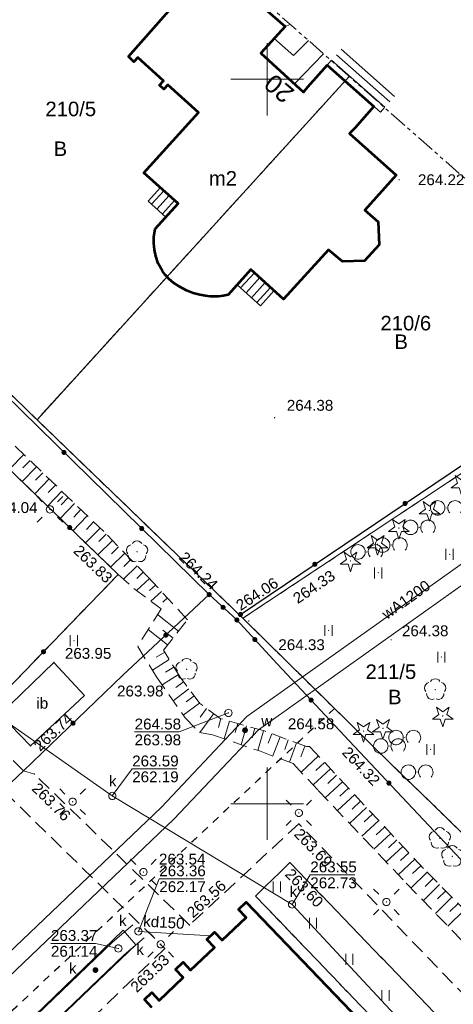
# Model space of a CAD drawing. Header units: metres. Extents: x 7427125 to 7427502, y 5541102 to 5541557.
# Tile 33 of 44: x 7427333 to 7427363, y 5541336 to 5541404. Entities that reach past the tile are written whole.
import ezdxf
from ezdxf.enums import TextEntityAlignment as Align

# ---------------------------------------------------------------- set-up
doc = ezdxf.new("R2010")
doc.units = ezdxf.units.M
doc.header["$MEASUREMENT"] = 0
for name, pattern in [('( Phantom )', [2.5, 1.25, -0.25, 0.25, -0.25, 0.25, -0.25]), ('PRZER1-1', [1, 0.5, -0.5]), ('PRZER2-1', [1.5, 1, -0.5])]:
    doc.linetypes.add(name, pattern=pattern)
for name, color, linetype, lineweight in [('GEPADR_O', 7, 'Continuous', 13), ('GEPPGD', 7, 'Continuous', 13), ('GESBZO', 7, 'Continuous', 53), ('GESBZO_O', 7, 'Continuous', 53), ('GESDZI', 7, 'Continuous', 13), ('GESDZI_O', 7, 'Continuous', 13), ('GESSCH', 7, 'Continuous', 13), ('GOSRBG', 7, 'Continuous', 13), ('GSLINK', 7, 'Continuous', 13), ('GSLKOG', 7, 'Continuous', 30), ('GSPWPS', 7, 'Continuous', 13), ('GSPWPS_O', 7, 'Continuous', 13), ('GSSIIN', 7, 'Continuous', 13), ('GSSIIN_O', 7, 'Continuous', 13), ('GSSKOD', 7, 'Continuous', 13), ('GSSSPS', 7, 'Continuous', 13), ('GSSUTR', 7, 'Continuous', 13), ('GSSZAD', 7, 'Continuous', 13), ('GSSZSN', 7, 'Continuous', 13), ('GUPELA', 7, 'Continuous', 13), ('GUPIKP', 7, 'Continuous', 13), ('GUPIWZ', 7, 'Continuous', 13), ('GUPIWZ_O', 7, 'Continuous', 13), ('GUPPRZ', 7, 'Continuous', 13), ('GUPPRZ_O', 7, 'Continuous', 13), ('GUSIKP', 7, 'Continuous', 13)]:
    doc.layers.add(name, color=color, linetype=linetype, lineweight=lineweight)
for name, color, linetype, lineweight, true_color in [('GESUZY', 7, 'Continuous', 13, 0x008000), ('GESUZY_O', 7, 'Continuous', 13, 0x008000), ('GSPRDI', 7, 'Continuous', 13, 0x008000), ('GSPRDL', 7, 'Continuous', 13, 0x008000), ('GULEPR', 1, 'Continuous', 13, 0xff0000), ('GULGPR', 7, 'Continuous', 13, 0xbfbf00), ('GULKPR', 7, 'Continuous', 13, 0x803300), ('GULKPR_O', 7, 'Continuous', 13, 0x803300), ('GULWPR', 5, 'Continuous', 13, 0x0000ff), ('GULWPR_O', 5, 'Continuous', 13, 0x0000ff), ('GUPKSD', 7, 'Continuous', 13, 0x803300), ('GUPKSD_O', 7, 'Continuous', 13, 0x803300), ('GUPKUT', 7, 'Continuous', 13, 0x803300), ('GUPKUT_O', 7, 'Continuous', 13, 0x803300), ('GUPWUT', 5, 'Continuous', 13, 0x0000ff), ('GUPWUT_O', 5, 'Continuous', 13, 0x0000ff), ('Ramka sekcyjna', 7, 'Continuous', 13, 0xa5007c)]:
    doc.layers.add(name, color=color, linetype=linetype, lineweight=lineweight, true_color=true_color)
doc.styles.add('Arial', font='arial.ttf')

# ---------------------------------------------------------------- blocks, each defined once
blk = doc.blocks.new('D_GEPPGD1_2')
blk.add_hatch(color=0).paths.add_polyline_path([(0, -0.045), (-0.013906, -0.042798), (-0.02645, -0.036406), (-0.036406, -0.02645), (-0.042798, -0.013906), (-0.045, 0), (-0.042798, 0.013906), (-0.036406, 0.02645), (-0.02645, 0.036406), (-0.013906, 0.042798), (0, 0.045), (0.013906, 0.042798), (0.02645, 0.036406), (0.036406, 0.02645), (0.042798, 0.013906), (0.045, 0), (0.042798, -0.013906), (0.036406, -0.02645), (0.02645, -0.036406), (0.013906, -0.042798)])
blk = doc.blocks.new('D_GUPWUT1')
blk.add_hatch(color=0).paths.add_polyline_path([(0, -0.2), (-0.051764, -0.193185), (-0.1, -0.173205), (-0.141421, -0.141421), (-0.173205, -0.1), (-0.193185, -0.051764), (-0.2, 0), (-0.193185, 0.051764), (-0.173205, 0.1), (-0.141421, 0.141421), (-0.1, 0.173205), (-0.051764, 0.193185), (0, 0.2), (0.051764, 0.193185), (0.1, 0.173205), (0.141421, 0.141421), (0.173205, 0.1), (0.193185, 0.051764), (0.2, 0), (0.193185, -0.051764), (0.173205, -0.1), (0.141421, -0.141421), (0.1, -0.173205), (0.051764, -0.193185)])
blk = doc.blocks.new('D_GUPIWZ1_1')
at = {"color": 0, "flags": 128}
blk.add_lwpolyline([(0, 0.25), (0.064705, 0.241481), (0.125, 0.216506), (0.176777, 0.176777), (0.216506, 0.125), (0.241481, 0.064705), (0.25, 0), (0.241481, -0.064705), (0.216506, -0.125), (0.176777, -0.176777), (0.125, -0.216506), (0.064705, -0.241481), (0, -0.25), (-0.064705, -0.241481), (-0.125, -0.216506), (-0.176777, -0.176777), (-0.216506, -0.125), (-0.241481, -0.064705), (-0.25, 0), (-0.241481, 0.064705), (-0.216506, 0.125), (-0.176777, 0.176777), (-0.125, 0.216506), (-0.064705, 0.241481), (0, 0.25)], close=True, dxfattribs=at)
blk = doc.blocks.new('D_GUPKUT1')
blk.add_hatch(color=0).paths.add_polyline_path([(0, -0.2), (-0.051764, -0.193185), (-0.1, -0.173205), (-0.141421, -0.141421), (-0.173205, -0.1), (-0.193185, -0.051764), (-0.2, 0), (-0.193185, 0.051764), (-0.173205, 0.1), (-0.141421, 0.141421), (-0.1, 0.173205), (-0.051764, 0.193185), (0, 0.2), (0.051764, 0.193185), (0.1, 0.173205), (0.141421, 0.141421), (0.173205, 0.1), (0.193185, 0.051764), (0.2, 0), (0.193185, -0.051764), (0.173205, -0.1), (0.141421, -0.141421), (0.1, -0.173205), (0.051764, -0.193185)])
blk = doc.blocks.new('D_GUPKSD1_1')
at = {"color": 0, "flags": 128}
blk.add_lwpolyline([(0, 0.25), (0.064705, 0.241481), (0.125, 0.216506), (0.176777, 0.176777), (0.216506, 0.125), (0.241481, 0.064705), (0.25, 0), (0.241481, -0.064705), (0.216506, -0.125), (0.176777, -0.176777), (0.125, -0.216506), (0.064705, -0.241481), (0, -0.25), (-0.064705, -0.241481), (-0.125, -0.216506), (-0.176777, -0.176777), (-0.216506, -0.125), (-0.241481, -0.064705), (-0.25, 0), (-0.241481, 0.064705), (-0.216506, 0.125), (-0.176777, 0.176777), (-0.125, 0.216506), (-0.064705, 0.241481), (0, 0.25)], close=True, dxfattribs=at)
blk = doc.blocks.new('D_GUPIKP1_1')
at = {"color": 0, "flags": 128}
blk.add_lwpolyline([(0, 0.25), (0.064705, 0.241481), (0.125, 0.216506), (0.176777, 0.176777), (0.216506, 0.125), (0.241481, 0.064705), (0.25, 0), (0.241481, -0.064705), (0.216506, -0.125), (0.176777, -0.176777), (0.125, -0.216506), (0.064705, -0.241481), (0, -0.25), (-0.064705, -0.241481), (-0.125, -0.216506), (-0.176777, -0.176777), (-0.216506, -0.125), (-0.241481, -0.064705), (-0.25, 0), (-0.241481, 0.064705), (-0.216506, 0.125), (-0.176777, 0.176777), (-0.125, 0.216506), (-0.064705, 0.241481), (0, 0.25)], close=True, dxfattribs=at)
blk = doc.blocks.new('D_GSPWPS1')
blk.add_hatch(color=0).paths.add_polyline_path([(0, -0.045), (-0.011647, -0.043467), (-0.0225, -0.038971), (-0.03182, -0.03182), (-0.038971, -0.0225), (-0.043467, -0.011647), (-0.045, 0), (-0.043467, 0.011647), (-0.038971, 0.0225), (-0.03182, 0.03182), (-0.0225, 0.038971), (-0.011647, 0.043467), (0, 0.045), (0.011647, 0.043467), (0.0225, 0.038971), (0.03182, 0.03182), (0.038971, 0.0225), (0.043467, 0.011647), (0.045, 0), (0.043467, -0.011647), (0.038971, -0.0225), (0.03182, -0.03182), (0.0225, -0.038971), (0.011647, -0.043467)])
blk = doc.blocks.new('D_GSPRDL1')
blk.add_hatch(color=0).paths.add_polyline_path([(0, -0.045), (-0.013906, -0.042798), (-0.02645, -0.036406), (-0.036406, -0.02645), (-0.042798, -0.013906), (-0.045, 0), (-0.042798, 0.013906), (-0.036406, 0.02645), (-0.02645, 0.036406), (-0.013906, 0.042798), (0, 0.045), (0.013906, 0.042798), (0.02645, 0.036406), (0.036406, 0.02645), (0.042798, 0.013906), (0.045, 0), (0.042798, -0.013906), (0.036406, -0.02645), (0.02645, -0.036406), (0.013906, -0.042798)])
at = {"color": 0, "flags": 128}
for points in [[(-0.324277, 0.563333), (-0.240553, 0.662679), (-0.127956, 0.727494), (0, 0.75), (0.127956, 0.727494), (0.240553, 0.662679), (0.324277, 0.563333)], [(-0.635969, -0.134326), (-0.70458, -0.024001), (-0.731429, 0.103115), (-0.713292, 0.231763), (-0.652348, 0.346501), (-0.55591, 0.433559), (-0.435555, 0.482485)], [(0.435555, 0.482485), (0.55591, 0.433559), (0.652348, 0.346501), (0.713292, 0.231763), (0.731429, 0.103115), (0.70458, -0.024001), (0.635969, -0.134326)], [(-0.068773, -0.646351), (-0.194901, -0.677512), (-0.324092, -0.663766), (-0.440839, -0.606763), (-0.531129, -0.513345), (-0.584125, -0.394725), (-0.593465, -0.265141)], [(0.593465, -0.265141), (0.584125, -0.394725), (0.531129, -0.513345), (0.440839, -0.606763), (0.324092, -0.663766), (0.194901, -0.677512), (0.068773, -0.646351)]]:
    blk.add_lwpolyline(points, dxfattribs=at)
blk = doc.blocks.new('D_GSPRDI1')
blk.add_hatch(color=0).paths.add_polyline_path([(0, -0.045), (-0.013906, -0.042798), (-0.02645, -0.036406), (-0.036406, -0.02645), (-0.042798, -0.013906), (-0.045, 0), (-0.042798, 0.013906), (-0.036406, 0.02645), (-0.02645, 0.036406), (-0.013906, 0.042798), (0, 0.045), (0.013906, 0.042798), (0.02645, 0.036406), (0.036406, 0.02645), (0.042798, 0.013906), (0.045, 0), (0.042798, -0.013906), (0.036406, -0.02645), (0.02645, -0.036406), (0.013906, -0.042798)])
at = {"color": 0, "flags": 128}
blk.add_lwpolyline([(0.272471, 0.088531), (0.713338, -0.231778), (0.168396, -0.231778), (0, -0.750048), (-0.168396, -0.231778), (-0.713338, -0.231778), (-0.272471, 0.088531), (-0.440867, 0.606801), (0, 0.286493), (0.440867, 0.606801), (0.272471, 0.088531)], close=True, dxfattribs=at)
blk = doc.blocks.new('D_GUPPRZ1')
blk.add_hatch(color=0).paths.add_polyline_path([(0, -0.045), (-0.011647, -0.043467), (-0.0225, -0.038971), (-0.03182, -0.03182), (-0.038971, -0.0225), (-0.043467, -0.011647), (-0.045, 0), (-0.043467, 0.011647), (-0.038971, 0.0225), (-0.03182, 0.03182), (-0.0225, 0.038971), (-0.011647, 0.043467), (0, 0.045), (0.011647, 0.043467), (0.0225, 0.038971), (0.03182, 0.03182), (0.038971, 0.0225), (0.043467, 0.011647), (0.045, 0), (0.043467, -0.011647), (0.038971, -0.0225), (0.03182, -0.03182), (0.0225, -0.038971), (0.011647, -0.043467)])
blk = doc.blocks.new('D_GUPELA2')
at = {"extrusion": (0, 0, -1)}
blk.add_hatch(color=0, dxfattribs=at).paths.add_polyline_path([(-0.002013, -0.044955), (-0.013788, -0.042836), (-0.024849, -0.037517), (-0.033417, -0.030138), (-0.040557, -0.019497), (-0.044323, -0.007777), (-0.044986, 0.001113), (-0.043117, 0.012881), (-0.038133, 0.023893), (-0.030065, 0.033482), (-0.021281, 0.03965), (-0.011881, 0.043403), (0.001087, 0.044987), (0.013449, 0.042943), (0.024479, 0.03776), (0.034764, 0.028574), (0.041285, 0.017903), (0.044532, 0.006476), (0.04461, -0.005909), (0.04187, -0.01649), (0.036867, -0.025804), (0.029541, -0.033946), (0.020466, -0.040077), (0.00982, -0.043916)])
at = {"color": 0, "flags": 128}
for points in [[(-0.883883, 0.883883), (-0.53033, 0.53033)], [(0.883883, 0.883883), (0.53033, 0.53033)], [(-0.883883, -0.883883), (-0.53033, -0.53033)], [(0.883883, -0.883883), (0.53033, -0.53033)]]:
    blk.add_lwpolyline(points, dxfattribs=at)
blk = doc.blocks.new('D_GUPELA1')
at = {"color": 0, "flags": 128}
blk.add_lwpolyline([(0, 0.25), (0.064705, 0.241481), (0.125, 0.216506), (0.176777, 0.176777), (0.216506, 0.125), (0.241481, 0.064705), (0.25, 0), (0.241481, -0.064705), (0.216506, -0.125), (0.176777, -0.176777), (0.125, -0.216506), (0.064705, -0.241481), (0, -0.25), (-0.064705, -0.241481), (-0.125, -0.216506), (-0.176777, -0.176777), (-0.216506, -0.125), (-0.241481, -0.064705), (-0.25, 0), (-0.241481, 0.064705), (-0.216506, 0.125), (-0.176777, 0.176777), (-0.125, 0.216506), (-0.064705, 0.241481), (0, 0.25)], close=True, dxfattribs=at)
blk = doc.blocks.new('D_KOLO')
blk.add_hatch(color=0).paths.add_polyline_path([(0, -0.175), (-0.045293, -0.169037), (-0.0875, -0.151554), (-0.123744, -0.123744), (-0.151554, -0.0875), (-0.169037, -0.045293), (-0.175, 0), (-0.169037, 0.045293), (-0.151554, 0.0875), (-0.123744, 0.123744), (-0.0875, 0.151554), (-0.045293, 0.169037), (0, 0.175), (0.045293, 0.169037), (0.0875, 0.151554), (0.123744, 0.123744), (0.151554, 0.0875), (0.169037, 0.045293), (0.175, 0), (0.169037, -0.045293), (0.151554, -0.0875), (0.123744, -0.123744), (0.0875, -0.151554), (0.045293, -0.169037)])
blk = doc.blocks.new('D_GSLKOG1')
blk.add_hatch(color=0).paths.add_polyline_path([(0, -0.175), (-0.045293, -0.169037), (-0.0875, -0.151554), (-0.123744, -0.123744), (-0.151554, -0.0875), (-0.169037, -0.045293), (-0.175, 0), (-0.169037, 0.045293), (-0.151554, 0.0875), (-0.123744, 0.123744), (-0.0875, 0.151554), (-0.045293, 0.169037), (0, 0.175), (0.045293, 0.169037), (0.0875, 0.151554), (0.123744, 0.123744), (0.151554, 0.0875), (0.169037, 0.045293), (0.175, 0), (0.169037, -0.045293), (0.151554, -0.0875), (0.123744, -0.123744), (0.0875, -0.151554), (0.045293, -0.169037)])
blk = doc.blocks.new('D_GSSUTR1')
at = {"color": 0, "flags": 128}
for points in [[(-0.25666, 0.36165), (-0.25666, -0.38835)], [(0.24334, -0.38835), (0.24334, 0.36165)]]:
    blk.add_lwpolyline(points, dxfattribs=at)
blk = doc.blocks.new('D_GSSZAD3')
at = {"color": 0, "flags": 128}
blk.add_lwpolyline([(-0.6, 0.5), (-0.513176, 0.492404), (-0.42899, 0.469846), (-0.35, 0.433013), (-0.278606, 0.383022), (-0.216978, 0.321394), (-0.166987, 0.25), (-0.130154, 0.17101), (-0.107596, 0.086824), (-0.1, 0), (-0.107596, -0.086824), (-0.130154, -0.17101), (-0.166987, -0.25), (-0.222125, -0.32743), (-0.290921, -0.393027), (-0.370887, -0.444418), (-0.459134, -0.479746), (-0.552472, -0.497736), (-0.647528, -0.497736), (-0.740866, -0.479746), (-0.829113, -0.444418), (-0.909079, -0.393027), (-0.977875, -0.32743), (-1.033013, -0.25), (-1.0725, -0.163534), (-1.094911, -0.071157), (-1.099434, 0.023791), (-1.085906, 0.117879), (-1.054816, 0.207708), (-1.007288, 0.290028), (-0.94504, 0.361867), (-0.87032, 0.420627), (-0.785831, 0.464184), (-0.694626, 0.490964), (-0.6, 0.5)], close=True, dxfattribs=at)
blk.add_lwpolyline([(0.234697, -0.341399), (0.179845, -0.271053), (0.138367, -0.192079), (0.111581, -0.106992), (0.100342, -0.018499), (0.105007, 0.070582), (0.125427, 0.157417), (0.160952, 0.239242), (0.210451, 0.313452), (0.27235, 0.377684), (0.344678, 0.429896), (0.425132, 0.468424), (0.511152, 0.492043), (0.6, 0.5), (0.688848, 0.492043), (0.774868, 0.468424), (0.855322, 0.429896), (0.92765, 0.377684), (0.989549, 0.313452), (1.039048, 0.239242), (1.074573, 0.157417), (1.094993, 0.070582), (1.099658, -0.018499), (1.088419, -0.106992), (1.061633, -0.192079), (1.020155, -0.271053), (0.965303, -0.341399)], dxfattribs=at)

msp = doc.modelspace()

# ---------------------------------------------------------------- linework, layer by layer
at = {"layer": 'GESBZO', "color": 7, "linetype": 'Continuous', "lineweight": 53, "flags": 128}
for points in [[(7427346.16, 5541408.09), (7427351.24, 5541403.65), (7427349.57, 5541401.79), (7427352.51, 5541399.11), (7427352.82, 5541399.47), (7427354.14, 5541400.97), (7427357.37, 5541398.11), (7427356.05, 5541396.62), (7427355.69, 5541396.25), (7427358.89, 5541393.37), (7427356.73, 5541390.97), (7427357.65, 5541390.17), (7427357.73, 5541388.58), (7427356.72, 5541387.46), (7427355.2, 5541387.41), (7427354.23, 5541388.23), (7427351.14, 5541384.82), (7427348.88, 5541386.87), (7427348.09, 5541386), (7427347.31, 5541385.12), (7427346.98, 5541385.05), (7427346.63, 5541385.01), (7427346.08, 5541385.01), (7427345.75, 5541385.05), (7427345.37, 5541385.11), (7427344.91, 5541385.23), (7427344.44, 5541385.43), (7427343.98, 5541385.68), (7427343.56, 5541385.96), (7427343.25, 5541386.21), (7427342.98, 5541386.5), (7427342.79, 5541386.75), (7427342.5, 5541387.28), (7427342.34, 5541387.78), (7427342.23, 5541388.22), (7427342.19, 5541388.68), (7427342.19, 5541389.12), (7427342.28, 5541389.68), (7427343.86, 5541391.43), (7427341.5, 5541393.55), (7427345.27, 5541397.7), (7427343.16, 5541399.62), (7427342.88, 5541399.32), (7427342.58, 5541399.6), (7427342.85, 5541399.9), (7427341.08, 5541401.49), (7427340.81, 5541401.2), (7427340.45, 5541401.57), (7427346.16, 5541408.09)], [(7427342.06, 5541335.94), (7427341.54, 5541336.49), (7427342.05, 5541336.97), (7427342.56, 5541336.43), (7427344.22, 5541338), (7427343.69, 5541338.56), (7427344.21, 5541339.06), (7427344.73, 5541338.52), (7427346.38, 5541340.08), (7427345.85, 5541340.64), (7427346.38, 5541341.14), (7427346.91, 5541340.59), (7427348.55, 5541342.14), (7427348.02, 5541342.7), (7427348.56, 5541343.21), (7427348.56, 5541343.21), (7427374.12, 5541316.56)]]:
    msp.add_lwpolyline(points, dxfattribs=at)
at = {"layer": 'GESDZI', "color": 7, "linetype": 'Continuous', "lineweight": 13, "flags": 128}
for points in [[(7427355.663, 5541400.192), (7427334.14, 5541376.5), (7427315.34, 5541394.75), (7427336.025, 5541417.524)], [(7427296.48, 5541413.08), (7427315.34, 5541394.75), (7427334.14, 5541376.5), (7427348.33, 5541362.8), (7427358.58, 5541352.7), (7427361.29, 5541350.08), (7427363.62, 5541347.81)], [(7427376.692, 5541381.632), (7427371.33, 5541378.06), (7427348.33, 5541362.8), (7427334.14, 5541376.5), (7427355.663, 5541400.192)]]:
    msp.add_lwpolyline(points, dxfattribs=at)
msp.add_lwpolyline([(7427393.53, 5541357.98), (7427374.21, 5541337.71), (7427366.52, 5541345.04), (7427363.62, 5541347.81), (7427361.29, 5541350.08), (7427358.58, 5541352.7), (7427348.33, 5541362.8), (7427371.33, 5541378.06), (7427374.77, 5541374.95), (7427393.53, 5541357.98)], close=True, dxfattribs=at)
at = {"layer": 'GESSCH', "color": 7, "linetype": 'Continuous', "lineweight": 13, "flags": 128}
for points in [[(7427355.106, 5541402.065), (7427358.787, 5541398.819)], [(7427358.097, 5541398.043), (7427357.81, 5541397.72), (7427354.14, 5541400.97), (7427354.421, 5541401.288)], [(7427354.444, 5541401.315), (7427358.122, 5541398.071)], [(7427354.775, 5541401.69), (7427358.454, 5541398.445)], [(7427342.036, 5541391.369), (7427342.884, 5541392.31)], [(7427342.409, 5541391.036), (7427343.255, 5541391.975)], [(7427342.782, 5541390.703), (7427343.626, 5541391.64)], [(7427348.178, 5541385.595), (7427349.129, 5541386.644)], [(7427348.549, 5541385.259), (7427349.5, 5541386.308)], [(7427348.919, 5541384.923), (7427349.87, 5541385.972)], [(7427349.289, 5541384.587), (7427350.241, 5541385.636)]]:
    msp.add_lwpolyline(points, dxfattribs=at)
for points in [[(7427343.86, 5541391.43), (7427343.02, 5541390.49), (7427341.8, 5541391.58), (7427342.65, 5541392.52), (7427343.86, 5541391.43)], [(7427348.88, 5541386.87), (7427347.93, 5541385.82), (7427349.54, 5541384.36), (7427350.49, 5541385.41), (7427348.88, 5541386.87)]]:
    msp.add_lwpolyline(points, close=True, dxfattribs=at)
at = {"layer": 'GESUZY', "color": 96, "linetype": 'PRZER1-1', "lineweight": 13, "true_color": 0x008000}
for points in [[(7427172.66, 5541368.39), (7427206.1, 5541403.07), (7427222.77, 5541419.91), (7427244.15, 5541442.18), (7427252.46, 5541450.31), (7427254.41, 5541453.57), (7427259.22, 5541448.94), (7427268.91, 5541439.64), (7427284.23, 5541424.73), (7427296.48, 5541413.08), (7427315.34, 5541394.75), (7427334.14, 5541376.5), (7427348.33, 5541362.8), (7427354.64, 5541356.58), (7427273.39, 5541280.26), (7427247.55, 5541303.23), (7427241.97, 5541307.49), (7427230.33, 5541315.24), (7427210.43, 5541329.61), (7427196.99, 5541343.41), (7427172.66, 5541368.39)], [(7427393.53, 5541357.98), (7427374.21, 5541337.71), (7427366.52, 5541345.04), (7427363.62, 5541347.81), (7427361.29, 5541350.08), (7427358.58, 5541352.7), (7427354.64, 5541356.58), (7427348.33, 5541362.8), (7427371.33, 5541378.06), (7427374.77, 5541374.95), (7427393.53, 5541357.98)], [(7427324.78, 5541228.21), (7427320.15, 5541236.27), (7427305.53, 5541250.41), (7427281.57, 5541272.99), (7427273.39, 5541280.26), (7427354.64, 5541356.58), (7427358.58, 5541352.7), (7427361.29, 5541350.08), (7427363.62, 5541347.81), (7427366.52, 5541345.04), (7427374.21, 5541337.71), (7427378.19, 5541333.92), (7427396.7, 5541315.71), (7427402.05, 5541310.46), (7427383.24, 5541290.03), (7427367.48, 5541272.62), (7427365.33, 5541270.24), (7427360.53, 5541265.49), (7427345.01, 5541249.37), (7427332.02, 5541235.75), (7427327.9, 5541231.44), (7427324.78, 5541228.21)]]:
    msp.add_lwpolyline(points, close=True, dxfattribs=at)
for points in [[(7427355.663, 5541400.192), (7427334.14, 5541376.5), (7427315.34, 5541394.75), (7427336.025, 5541417.524)], [(7427376.692, 5541381.632), (7427371.33, 5541378.06), (7427348.33, 5541362.8), (7427334.14, 5541376.5), (7427355.663, 5541400.192)]]:
    msp.add_lwpolyline(points, dxfattribs=at)
at = {"layer": 'GOSRBG', "color": 7, "linetype": '( Phantom )', "lineweight": 13, "flags": 128}
msp.add_lwpolyline([(7427455.093, 5541312.435), (7427244.198, 5541498.57), (7427125.239, 5541372.711), (7427331.365, 5541179.81), (7427455.093, 5541312.435)], close=True, dxfattribs=at)
at = {"layer": 'GSLINK', "color": 7, "linetype": 'Continuous', "lineweight": 13, "flags": 128}
msp.add_lwpolyline([(7427351.591, 5541403.785), (7427351.24, 5541403.65)], dxfattribs=at)
at = {"layer": 'GSLKOG', "color": 7, "linetype": 'Continuous', "lineweight": 30, "flags": 128}
msp.add_lwpolyline([(7427289.93, 5541414.03), (7427339.74, 5541365.82), (7427329.43, 5541355.16), (7427315.54, 5541368.58), (7427302.06, 5541381.59), (7427288.5, 5541394.62), (7427279.48, 5541403.38), (7427289.93, 5541414.03)], close=True, dxfattribs=at)
for points in [[(7427325.99, 5541384.06), (7427346.01, 5541364.43), (7427347.92, 5541362.68)], [(7427348.16, 5541363.06), (7427370.86, 5541378.38), (7427376.364, 5541381.921)], [(7427266.44, 5541288.58), (7427269.73, 5541291.75), (7427272.54, 5541294.51), (7427272.93, 5541294.82), (7427275.44, 5541297.27), (7427292.3, 5541313.39), (7427313.99, 5541334.1), (7427333.2, 5541352.27), (7427340.04, 5541358.84), (7427346.01, 5541364.43)], [(7427371.63, 5541337.36), (7427366.28, 5541343.04), (7427355.66, 5541354.34), (7427350.4, 5541359.97), (7427347.92, 5541362.68)]]:
    msp.add_lwpolyline(points, dxfattribs=at)
at = {"layer": 'GSSIIN', "color": 7, "linetype": 'Continuous', "lineweight": 13, "flags": 128}
msp.add_lwpolyline([(7427331.59, 5541356.15), (7427335.31, 5541359.75), (7427337.42, 5541357.48), (7427333.7, 5541353.99), (7427331.59, 5541356.15)], close=True, dxfattribs=at)
at = {"layer": 'GSSKOD', "color": 7, "linetype": 'PRZER2-1', "lineweight": 13}
for points in [[(7427277.72, 5541407.27), (7427277.78, 5541403.1), (7427298.73, 5541382.85), (7427312.44, 5541369.59), (7427328.68, 5541353.98), (7427342.95, 5541340.01), (7427298.49, 5541297.32), (7427325.08, 5541269.7), (7427323.12, 5541267.86), (7427330.09, 5541260.41), (7427328.58, 5541258.61), (7427330.31, 5541256.89), (7427333.96, 5541260.42), (7427335.79, 5541258.5), (7427346.09, 5541268.4), (7427360.7, 5541282.27), (7427380.5, 5541301.13)], [(7427363.83, 5541336.54), (7427352.19, 5541348.62), (7427344.66, 5541341.63), (7427333.96, 5541352.05), (7427333.2, 5541352.27), (7427330.14, 5541355.32), (7427329.45, 5541354.65), (7427313.14, 5541370.37), (7427299.43, 5541383.63), (7427279.18, 5541403.15), (7427279.16, 5541407.3)], [(7427359.66, 5541332.72), (7427349.2, 5541343.63), (7427351.57, 5541345.94), (7427362.15, 5541334.94)], [(7427342.06, 5541335.94), (7427341.54, 5541336.49), (7427342.05, 5541336.97), (7427342.56, 5541336.43), (7427344.22, 5541338), (7427343.69, 5541338.56), (7427344.21, 5541339.06), (7427344.73, 5541338.52), (7427346.38, 5541340.08), (7427345.85, 5541340.64), (7427346.38, 5541341.14), (7427346.91, 5541340.59), (7427348.55, 5541342.14), (7427348.02, 5541342.7), (7427348.56, 5541343.21), (7427359.081, 5541332.241)]]:
    msp.add_lwpolyline(points, dxfattribs=at)
at = {"layer": 'GSSSPS', "color": 7, "linetype": 'PRZER2-1', "lineweight": 13}
msp.add_lwpolyline([(7427339.74, 5541365.82), (7427289.93, 5541414.03), (7427279.48, 5541403.38), (7427329.43, 5541355.16), (7427339.74, 5541365.82)], close=True, dxfattribs=at)
at = {"layer": 'GSSUTR', "color": 7, "linetype": 'PRZER2-1', "lineweight": 13}
for points in [[(7427362.59, 5541367.23), (7427362.58, 5541367.21), (7427362.6, 5541367.21), (7427362.59, 5541367.23)], [(7427357.66, 5541365.95), (7427357.65, 5541365.93), (7427357.67, 5541365.93), (7427357.66, 5541365.95)], [(7427354.24, 5541361.98), (7427354.23, 5541361.96), (7427354.25, 5541361.96), (7427354.24, 5541361.98)], [(7427336.69, 5541361.27), (7427336.68, 5541361.25), (7427336.7, 5541361.25), (7427336.69, 5541361.27)], [(7427362.02, 5541360.14), (7427362.01, 5541360.12), (7427362.03, 5541360.12), (7427362.02, 5541360.14)], [(7427361.27, 5541353.77), (7427361.26, 5541353.75), (7427361.28, 5541353.75), (7427361.27, 5541353.77)], [(7427362.15, 5541334.94), (7427351.57, 5541345.94), (7427349.2, 5541343.63), (7427359.66, 5541332.72), (7427360.64, 5541333.52), (7427362.15, 5541334.94)]]:
    msp.add_lwpolyline(points, close=True, dxfattribs=at)
at = {"layer": 'GSSZAD', "color": 7, "linetype": 'PRZER2-1', "lineweight": 13}
for points in [[(7427362.36, 5541370.43), (7427362.35, 5541370.41), (7427362.37, 5541370.41), (7427362.36, 5541370.43)], [(7427360.49, 5541369.08), (7427360.48, 5541369.06), (7427360.5, 5541369.06), (7427360.49, 5541369.08)], [(7427358.56, 5541367.86), (7427358.55, 5541367.84), (7427358.57, 5541367.84), (7427358.56, 5541367.86)], [(7427356.87, 5541367.39), (7427356.86, 5541367.37), (7427356.88, 5541367.37), (7427356.87, 5541367.39)], [(7427359.49, 5541354.58), (7427359.48, 5541354.56), (7427359.5, 5541354.56), (7427359.49, 5541354.58)], [(7427358.44, 5541353.99), (7427358.43, 5541353.97), (7427358.45, 5541353.97), (7427358.44, 5541353.99)], [(7427360.34, 5541352.19), (7427360.33, 5541352.17), (7427360.35, 5541352.17), (7427360.34, 5541352.19)]]:
    msp.add_lwpolyline(points, close=True, dxfattribs=at)
at = {"layer": 'GSSZSN', "color": 7, "linetype": 'PRZER2-1', "lineweight": 13}
for points in [[(7427289.93, 5541414.03), (7427339.74, 5541365.82), (7427340.81, 5541364.86), (7427342.7, 5541363.44), (7427341.08, 5541360.86), (7427342.38, 5541358.76), (7427344.35, 5541355.93), (7427345.34, 5541354.92), (7427346.24, 5541354.75), (7427349.47, 5541353.64), (7427351.79, 5541352.78), (7427353.53, 5541350.92), (7427359.6, 5541344.51), (7427365.76, 5541338.15)], [(7427367.01, 5541339.26), (7427360.79, 5541345.52), (7427352.94, 5541353.94), (7427352.72, 5541353.94), (7427349.82, 5541355.02), (7427346.77, 5541355.89), (7427345.37, 5541356.92), (7427344.01, 5541358.73), (7427342.86, 5541360.6), (7427344.52, 5541362.7), (7427341.78, 5541365.66), (7427338.74, 5541368.78), (7427331.29, 5541375.97), (7427317.04, 5541389.6), (7427310.13, 5541396.18), (7427293.62, 5541411.76)]]:
    msp.add_lwpolyline(points, dxfattribs=at)
at = {"layer": 'GSSZSN', "color": 7, "linetype": 'Continuous', "lineweight": 13, "flags": 128}
for points in [[(7427333.222, 5541374.105), (7427332.236, 5541373.083)], [(7427333.66, 5541373.682), (7427333.167, 5541373.171)], [(7427334.099, 5541373.259), (7427333.111, 5541372.236)], [(7427334.537, 5541372.836), (7427334.043, 5541372.324)], [(7427334.976, 5541372.413), (7427333.987, 5541371.388)], [(7427335.414, 5541371.99), (7427334.92, 5541371.477)], [(7427335.853, 5541371.566), (7427334.863, 5541370.54)], [(7427336.73, 5541370.72), (7427335.739, 5541369.693)], [(7427336.291, 5541371.143), (7427335.796, 5541370.63)], [(7427337.607, 5541369.874), (7427336.614, 5541368.845)], [(7427337.168, 5541370.297), (7427336.672, 5541369.783)], [(7427338.045, 5541369.45), (7427337.549, 5541368.936)], [(7427338.484, 5541369.027), (7427337.49, 5541367.998)], [(7427338.917, 5541368.599), (7427338.407, 5541368.101)], [(7427339.342, 5541368.162), (7427338.334, 5541367.18)], [(7427340.193, 5541367.289), (7427339.211, 5541366.332)], [(7427339.767, 5541367.726), (7427339.27, 5541367.241)], [(7427340.618, 5541366.853), (7427340.133, 5541366.381)], [(7427341.043, 5541366.416), (7427340.1, 5541365.497)], [(7427341.468, 5541365.98), (7427341.011, 5541365.535)], [(7427341.891, 5541365.54), (7427341.001, 5541364.717)], [(7427342.305, 5541365.093), (7427341.9, 5541364.719)], [(7427342.719, 5541364.646), (7427341.991, 5541363.973)], [(7427343.132, 5541364.199), (7427342.809, 5541363.9)], [(7427343.897, 5541361.912), (7427342.456, 5541363.051)], [(7427343.141, 5541360.956), (7427341.804, 5541362.013)], [(7427343.519, 5541361.434), (7427342.825, 5541361.983)], [(7427342.942, 5541360.467), (7427342.355, 5541360.107)], [(7427343.261, 5541359.948), (7427342.09, 5541359.228)], [(7427343.58, 5541359.429), (7427342.997, 5541359.071)], [(7427343.899, 5541358.91), (7427342.762, 5541358.211)], [(7427344.249, 5541358.412), (7427343.715, 5541358.011)], [(7427344.615, 5541357.925), (7427343.529, 5541357.109)], [(7427344.981, 5541357.438), (7427344.429, 5541357.023)], [(7427345.347, 5541356.95), (7427344.226, 5541356.108)], [(7427345.83, 5541356.581), (7427345.376, 5541355.964)], [(7427346.321, 5541356.22), (7427345.362, 5541354.916)], [(7427346.82, 5541355.876), (7427346.648, 5541355.272)], [(7427347.406, 5541355.709), (7427347.053, 5541354.471)], [(7427347.992, 5541355.541), (7427347.811, 5541354.907)], [(7427348.578, 5541355.374), (7427348.207, 5541354.074)], [(7427349.164, 5541355.207), (7427348.974, 5541354.541)], [(7427349.75, 5541355.04), (7427349.361, 5541353.677)], [(7427350.323, 5541354.833), (7427350.076, 5541354.17)], [(7427350.894, 5541354.62), (7427350.401, 5541353.295)], [(7427351.465, 5541354.407), (7427351.219, 5541353.745)], [(7427352.036, 5541354.195), (7427351.543, 5541352.871)], [(7427352.607, 5541353.982), (7427352.331, 5541353.24)], [(7427353.539, 5541353.297), (7427352.346, 5541352.185)], [(7427354.37, 5541352.406), (7427353.179, 5541351.295)], [(7427353.955, 5541352.852), (7427353.359, 5541352.296)], [(7427354.786, 5541351.96), (7427354.191, 5541351.406)], [(7427355.201, 5541351.515), (7427354.015, 5541350.408)], [(7427355.617, 5541351.069), (7427355.025, 5541350.517)], [(7427356.032, 5541350.623), (7427354.853, 5541349.523)], [(7427356.448, 5541350.177), (7427355.86, 5541349.629)], [(7427356.863, 5541349.732), (7427355.691, 5541348.638)], [(7427357.695, 5541348.84), (7427356.529, 5541347.753)], [(7427357.279, 5541349.286), (7427356.694, 5541348.741)], [(7427358.11, 5541348.395), (7427357.529, 5541347.853)], [(7427358.526, 5541347.949), (7427357.367, 5541346.868)], [(7427358.941, 5541347.503), (7427358.363, 5541346.965)], [(7427359.357, 5541347.057), (7427358.205, 5541345.983)], [(7427360.188, 5541346.166), (7427359.043, 5541345.098)], [(7427359.772, 5541346.612), (7427359.198, 5541346.076)], [(7427360.603, 5541345.72), (7427360.033, 5541345.188)], [(7427361.027, 5541345.282), (7427359.919, 5541344.181)], [(7427361.456, 5541344.85), (7427360.899, 5541344.296)], [(7427361.886, 5541344.417), (7427360.767, 5541343.306)], [(7427362.745, 5541343.553), (7427361.615, 5541342.43)], [(7427362.315, 5541343.985), (7427361.753, 5541343.426)], [(7427363.174, 5541343.121), (7427362.606, 5541342.556)], [(7427363.604, 5541342.688), (7427362.463, 5541341.554)]]:
    msp.add_lwpolyline(points, dxfattribs=at)
at = {"layer": 'GULEPR', "color": 1, "linetype": 'Continuous', "lineweight": 13, "true_color": 0xff0000, "flags": 128}
msp.add_lwpolyline([(7427351.88, 5541399.68), (7427353.882, 5541401.763)], dxfattribs=at)
at = {"layer": 'GULGPR', "color": 52, "linetype": 'Continuous', "lineweight": 13, "true_color": 0xbfbf00, "flags": 128}
msp.add_lwpolyline([(7427350.49, 5541402.82), (7427351.83, 5541401.63), (7427352.857, 5541402.668)], dxfattribs=at)
at = {"layer": 'GULKPR', "color": 36, "linetype": 'Continuous', "lineweight": 13, "true_color": 0x803300, "flags": 128}
for points in [[(7427328.11, 5541358.42), (7427339.33, 5541350.54), (7427351.72, 5541343.05), (7427380.94, 5541311.63), (7427375.67, 5541306.25)], [(7427295.6, 5541298.468), (7427297.752, 5541300.581), (7427318.435, 5541320.373), (7427339.347, 5541340.455), (7427340.74, 5541341.646)], [(7427296.44, 5541297.612), (7427298.588, 5541299.719), (7427319.265, 5541319.507), (7427340.153, 5541339.565), (7427341.52, 5541340.734)], [(7427341.13, 5541341.19), (7427346.12, 5541340.89)]]:
    msp.add_lwpolyline(points, dxfattribs=at)
at = {"layer": 'GULWPR', "color": 5, "linetype": 'Continuous', "lineweight": 13, "true_color": 0x0000ff, "flags": 128}
for points in [[(7427355.541, 5541205.724), (7427350.27, 5541214.134), (7427342.771, 5541226.342), (7427324.674, 5541254.927), (7427317.263, 5541263.871), (7427287.688, 5541297.811), (7427306.199, 5541315.228), (7427323.568, 5541331.476), (7427342.714, 5541349.773), (7427348.614, 5541356.015), (7427365.267, 5541367.862), (7427380.522, 5541378.251)], [(7427356.388, 5541206.632), (7427351.29, 5541214.766), (7427343.789, 5541226.978), (7427325.646, 5541255.633), (7427318.177, 5541264.649), (7427289.352, 5541297.729), (7427307.021, 5541314.352), (7427324.392, 5541330.604), (7427343.566, 5541348.927), (7427349.406, 5541355.105), (7427365.953, 5541366.878), (7427381.45, 5541377.432)]]:
    msp.add_lwpolyline(points, dxfattribs=at)
at = {"layer": 'GUPPRZ_O', "color": 5, "linetype": 'Continuous', "lineweight": 13, "true_color": 0x0000ff, "flags": 128}
msp.add_lwpolyline([(7427347.34, 5541356.27), (7427343.95, 5541354.952), (7427340.87, 5541354.952)], dxfattribs=at)
at = {"layer": 'GUPPRZ_O', "color": 36, "linetype": 'Continuous', "lineweight": 13, "true_color": 0x803300, "flags": 128}
for points in [[(7427339.33, 5541350.54), (7427340.7, 5541352.402), (7427343.78, 5541352.402)], [(7427341.13, 5541341.19), (7427342.57, 5541344.822), (7427345.65, 5541344.822)], [(7427351.72, 5541343.05), (7427352.98, 5541345.092), (7427356.06, 5541345.092)], [(7427339.75, 5541340.01), (7427338.18, 5541340.362), (7427335.1, 5541340.362)]]:
    msp.add_lwpolyline(points, dxfattribs=at)
at = {"layer": 'GUSIKP', "color": 36, "linetype": 'Continuous', "lineweight": 13, "true_color": 0x803300, "flags": 128}
msp.add_lwpolyline([(7427296.82, 5541299.74), (7427318.43, 5541320.37), (7427340.07, 5541341.28), (7427340.96, 5541340.27), (7427319.26, 5541319.51), (7427297.77, 5541298.96), (7427296.82, 5541299.74)], close=True, dxfattribs=at)
at = {"layer": 'Ramka sekcyjna', "color": 7, "linetype": 'Continuous', "lineweight": 13, "flags": 128}
for points in [[(7427350, 5541397.5), (7427350, 5541402.5)], [(7427352.5, 5541400), (7427347.5, 5541400)], [(7427350, 5541347.5), (7427350, 5541352.5)], [(7427352.5, 5541350), (7427347.5, 5541350)]]:
    msp.add_lwpolyline(points, dxfattribs=at)

# ---------------------------------------------------------------- block references
at = {"layer": 'GEPPGD', "color": 7, "linetype": 'Continuous', "lineweight": 13}
for p in [(7427334.14, 5541376.5), (7427348.33, 5541362.8), (7427358.58, 5541352.7), (7427361.29, 5541350.08)]:
    msp.add_blockref('D_GEPPGD1_2', p, dxfattribs=at)
at = {"layer": 'GSLKOG', "color": 7, "linetype": 'Continuous', "lineweight": 30}
for name, p, rotation in [('D_KOLO', (7427336, 5541374.245), 315.5635468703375), ('D_KOLO', (7427336, 5541374.245), 315.5635468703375), ('D_KOLO', (7427359.51, 5541370.72), 34.01501478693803), ('D_KOLO', (7427359.51, 5541370.72), 34.01501478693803), ('D_KOLO', (7427336.392, 5541369.061), 315.935167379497), ('D_KOLO', (7427336.392, 5541369.061), 315.935167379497), ('D_KOLO', (7427341.355, 5541368.994), 315.5635468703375), ('D_KOLO', (7427341.355, 5541368.994), 315.5635468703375), ('D_KOLO', (7427353.293, 5541366.524), 34.01501478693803), ('D_KOLO', (7427353.293, 5541366.524), 34.01501478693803), ('D_GSLKOG1', (7427346.01, 5541364.43), 43.11725267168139), ('D_KOLO', (7427346.965, 5541363.555), 317.5031397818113), ('D_KOLO', (7427346.965, 5541363.555), 317.5031397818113), ('D_GSLKOG1', (7427348.16, 5541363.06), 34.01501478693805), ('D_GSLKOG1', (7427347.92, 5541362.68), 317.5031397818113), ('D_GSLKOG1', (7427347.92, 5541362.68), 132.4625409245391), ('D_KOLO', (7427343.025, 5541361.635), 43.11725267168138), ('D_KOLO', (7427343.025, 5541361.635), 43.11725267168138), ('D_KOLO', (7427349.16, 5541361.325), 132.4625409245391), ('D_KOLO', (7427349.16, 5541361.325), 132.4625409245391), ('D_KOLO', (7427334.585, 5541360.49), 225.9562070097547), ('D_KOLO', (7427334.585, 5541360.49), 225.9562070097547), ('D_KOLO', (7427353.03, 5541357.155), 133.0540599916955), ('D_KOLO', (7427353.03, 5541357.155), 133.0540599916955), ('D_KOLO', (7427336.62, 5541355.555), 43.8465495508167), ('D_KOLO', (7427336.62, 5541355.555), 43.8465495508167), ('D_KOLO', (7427358.402, 5541351.423), 133.2231460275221), ('D_KOLO', (7427358.402, 5541351.423), 133.2231460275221)]:
    msp.add_blockref(name, p, dxfattribs=dict(at, rotation=rotation))
at = {"layer": 'GSPRDI', "color": 96, "linetype": 'Continuous', "lineweight": 13, "true_color": 0x008000}
for p in [(7427363.4, 5541372.04), (7427361.19, 5541370.24), (7427359.09, 5541369.02), (7427357.62, 5541367.9), (7427355.75, 5541366.76), (7427362.11, 5541356.06), (7427356.65, 5541355.01), (7427357.99, 5541355.2)]:
    msp.add_blockref('D_GSPRDI1', p, dxfattribs=at)
at = {"layer": 'GSPRDL', "color": 96, "linetype": 'Continuous', "lineweight": 13, "true_color": 0x008000}
for p in [(7427341.04, 5541367.39), (7427344.45, 5541359.28), (7427361.59, 5541357.88), (7427361.91, 5541347.61), (7427362.77, 5541346.37)]:
    msp.add_blockref('D_GSPRDL1', p, dxfattribs=at)
at = {"layer": 'GSPWPS', "color": 7, "linetype": 'Continuous', "lineweight": 13}
for p in [(7427359.1, 5541393.06), (7427350.52, 5541376.64), (7427335.03, 5541370.31), (7427339.74, 5541365.82), (7427346.01, 5541364.43), (7427347.79, 5541362.8), (7427348.74, 5541362.61), (7427358.55, 5541361.31), (7427335.31, 5541359.75), (7427350.37, 5541360.03), (7427340.04, 5541358.84), (7427355.66, 5541354.34), (7427333.7, 5541353.99), (7427333.96, 5541352.05), (7427352.19, 5541348.62), (7427351.57, 5541345.94), (7427341.48, 5541345.28), (7427344.66, 5541341.63), (7427342.95, 5541340.01)]:
    msp.add_blockref('D_GSPWPS1', p, dxfattribs=at)
at = {"layer": 'GSSUTR', "color": 7, "linetype": 'Continuous', "lineweight": 13}
for p in [(7427362.59, 5541367.22), (7427357.66, 5541365.94), (7427354.24, 5541361.97), (7427336.69, 5541361.26), (7427362.02, 5541360.13), (7427361.27, 5541353.76), (7427350.675, 5541344.274), (7427353.175, 5541341.774), (7427355.675, 5541339.274), (7427358.175, 5541336.774)]:
    msp.add_blockref('D_GSSUTR1', p, dxfattribs=at)
at = {"layer": 'GSSZAD', "color": 7, "linetype": 'Continuous', "lineweight": 13}
for p in [(7427362.36, 5541370.42), (7427360.49, 5541369.07), (7427356.87, 5541367.38), (7427358.56, 5541367.85), (7427359.49, 5541354.57), (7427358.44, 5541353.98), (7427360.34, 5541352.18)]:
    msp.add_blockref('D_GSSZAD3', p, dxfattribs=at)
at = {"layer": 'GUPELA', "color": 7, "linetype": 'Continuous', "lineweight": 13}
for name, p in [('D_GUPELA2', (7427335.03, 5541370.31)), ('D_GUPELA1', (7427335.03, 5541370.31)), ('D_GUPELA2', (7427336.59, 5541350.14)), ('D_GUPELA1', (7427336.59, 5541350.14)), ('D_GUPELA2', (7427352.19, 5541349.37)), ('D_GUPELA1', (7427352.19, 5541349.37)), ('D_GUPELA2', (7427341.48, 5541345.28)), ('D_GUPELA1', (7427341.48, 5541345.28)), ('D_GUPELA2', (7427358.23, 5541343.22)), ('D_GUPELA1', (7427358.23, 5541343.22)), ('D_GUPELA2', (7427342.67, 5541340.3)), ('D_GUPELA1', (7427342.67, 5541340.3))]:
    msp.add_blockref(name, p, dxfattribs=at)
at = {"layer": 'GUPIKP', "color": 5, "linetype": 'Continuous', "lineweight": 13, "true_color": 0x0000ff}
msp.add_blockref('D_GUPIKP1_1', (7427347.34, 5541356.27), dxfattribs=at)
at = {"layer": 'GUPIWZ', "color": 7, "linetype": 'Continuous', "lineweight": 13}
msp.add_blockref('D_GUPIWZ1_1', (7427339.75, 5541340.01), dxfattribs=at)
at = {"layer": 'GUPKSD', "color": 36, "linetype": 'Continuous', "lineweight": 13, "true_color": 0x803300}
for p in [(7427339.33, 5541350.54), (7427351.72, 5541343.05), (7427341.13, 5541341.19)]:
    msp.add_blockref('D_GUPKSD1_1', p, dxfattribs=at)
at = {"layer": 'GUPKUT', "color": 36, "linetype": 'Continuous', "lineweight": 13, "true_color": 0x803300}
msp.add_blockref('D_GUPKUT1', (7427338.17, 5541338.52), dxfattribs=at)
at = {"layer": 'GUPPRZ', "color": 5, "linetype": 'Continuous', "lineweight": 13, "true_color": 0x0000ff}
for p in [(7427347.34, 5541356.27), (7427348.48, 5541355.07)]:
    msp.add_blockref('D_GUPPRZ1', p, dxfattribs=at)
at = {"layer": 'GUPPRZ', "color": 36, "linetype": 'Continuous', "lineweight": 13, "true_color": 0x803300}
for p in [(7427339.33, 5541350.54), (7427351.72, 5541343.05), (7427341.13, 5541341.19), (7427339.75, 5541340.01)]:
    msp.add_blockref('D_GUPPRZ1', p, dxfattribs=at)
at = {"layer": 'GUPWUT', "color": 5, "linetype": 'Continuous', "lineweight": 13, "true_color": 0x0000ff, "rotation": 46.2186779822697}
msp.add_blockref('D_GUPWUT1', (7427348.48, 5541355.07), dxfattribs=at)

# ---------------------------------------------------------------- texts
at = {"layer": 'GEPADR_O', "color": 7, "linetype": 'Continuous', "lineweight": 0, "style": 'Arial'}
msp.add_text('20', height=1.25, rotation=139.64613, dxfattribs=at).set_placement((7427351.23, 5541399.83), align=Align.CENTER)
at = {"layer": 'GESBZO_O', "color": 7, "linetype": 'Continuous', "lineweight": 0, "style": 'Arial'}
msp.add_text('m2', height=1, dxfattribs=at).set_placement((7427346.958, 5541392.66), align=Align.CENTER)
at = {"layer": 'GESDZI_O', "color": 7, "linetype": 'Continuous', "lineweight": 0, "style": 'Arial'}
for s, p in [('210/5', (7427334.72, 5541397.45)), ('210/6', (7427357.816, 5541382.668)), ('211/5', (7427356.786, 5541358.61))]:
    msp.add_text(s, height=1, dxfattribs=at).set_placement(p)
at = {"layer": 'GESUZY_O', "color": 96, "linetype": 'Continuous', "lineweight": 0, "true_color": 0x008000, "style": 'Arial'}
for p in [(7427335.285, 5541394.704), (7427358.778, 5541381.386), (7427358.343, 5541356.866)]:
    msp.add_text('B', height=1, dxfattribs=at).set_placement(p)
at = {"layer": 'GSPWPS_O', "color": 7, "linetype": 'Continuous', "lineweight": 0, "style": 'Arial'}
for s, p in [('264.22', (7427360.4, 5541392.69)), ('264.38', (7427351.36, 5541377.12)), ('264.04', (7427330.975, 5541370.062)), ('264.38', (7427359.3, 5541361.56)), ('264.33', (7427350.776, 5541360.599)), ('263.95', (7427336.06, 5541360)), ('263.98', (7427339.656, 5541357.403)), ('263.54', (7427342.547, 5541345.804))]:
    msp.add_text(s, height=0.75, dxfattribs=at).set_placement(p)
for s, rotation, p in [('263.83', 315.93516, (7427336.594, 5541367.39)), ('264.24', 315.66661, (7427343.866, 5541366.929)), ('264.33', 33.72872, (7427352.11, 5541363.77)), ('264.06', 32.97964, (7427348.171, 5541363.29)), ('263.74', 43.17288, (7427334.349, 5541353.576)), ('264.32', 313.34149, (7427355.111, 5541353.496)), ('263.76', 315.3237, (7427333.729, 5541350.987)), ('263.69', 313.9373, (7427351.806, 5541347.852)), ('263.60', 313.88503, (7427351.186, 5541345.085)), ('263.56', 42.87014, (7427344.901, 5541342.069)), ('263.53', 43.8365, (7427341.025, 5541336.917))]:
    msp.add_text(s, height=0.75, rotation=rotation, dxfattribs=at).set_placement(p)
at = {"layer": 'GSSIIN_O', "color": 7, "linetype": 'Continuous', "lineweight": 0, "style": 'Arial'}
msp.add_text('ib', height=0.75, dxfattribs=at).set_placement((7427334.505, 5541356.565), align=Align.CENTER)
at = {"layer": 'GULKPR_O', "color": 36, "linetype": 'Continuous', "lineweight": 0, "true_color": 0x803300, "style": 'Arial'}
msp.add_text('kd150', height=0.75, rotation=356.55931, dxfattribs=at).set_placement((7427341.44, 5541341.53))
at = {"layer": 'GULWPR_O', "color": 5, "linetype": 'Continuous', "lineweight": 0, "true_color": 0x0000ff, "style": 'Arial'}
msp.add_text('wA1200', height=0.75, rotation=35.42821, dxfattribs=at).set_placement((7427358.25, 5541362.68))
at = {"layer": 'GUPIWZ_O', "color": 7, "linetype": 'Continuous', "lineweight": 0, "style": 'Arial'}
msp.add_text('k', height=0.75, dxfattribs=at).set_placement((7427340.98, 5541339.57))
at = {"layer": 'GUPKSD_O', "color": 36, "linetype": 'Continuous', "lineweight": 0, "true_color": 0x803300, "style": 'Arial'}
for p in [(7427339.1, 5541351.19), (7427351.55, 5541343.56), (7427339.79, 5541341.56)]:
    msp.add_text('k', height=0.75, dxfattribs=at).set_placement(p)
at = {"layer": 'GUPKUT_O', "color": 36, "linetype": 'Continuous', "lineweight": 0, "true_color": 0x803300, "style": 'Arial'}
msp.add_text('k', height=0.75, dxfattribs=at).set_placement((7427336.34, 5541338.27))
at = {"layer": 'GUPPRZ_O', "color": 5, "linetype": 'Continuous', "lineweight": 0, "true_color": 0x0000ff, "style": 'Arial'}
for s, p in [('264.58', (7427340.87, 5541355.125)), ('264.58', (7427351.43, 5541355.14)), ('263.98', (7427340.87, 5541354.03))]:
    msp.add_text(s, height=0.75, dxfattribs=at).set_placement(p)
at = {"layer": 'GUPPRZ_O', "color": 36, "linetype": 'Continuous', "lineweight": 0, "true_color": 0x803300, "style": 'Arial'}
for s, p in [('263.59', (7427340.7, 5541352.575)), ('262.19', (7427340.7, 5541351.48)), ('263.36', (7427342.57, 5541344.995)), ('263.55', (7427352.98, 5541345.265)), ('262.73', (7427352.98, 5541344.17)), ('262.17', (7427342.57, 5541343.9)), ('263.37', (7427335.1, 5541340.535)), ('261.14', (7427335.1, 5541339.44))]:
    msp.add_text(s, height=0.75, dxfattribs=at).set_placement(p)
at = {"layer": 'GUPWUT_O', "color": 5, "linetype": 'Continuous', "lineweight": 0, "true_color": 0x0000ff, "style": 'Arial'}
msp.add_text('w', height=0.75, dxfattribs=at).set_placement((7427349.6, 5541355.33))

doc.saveas('drawing.dxf')
